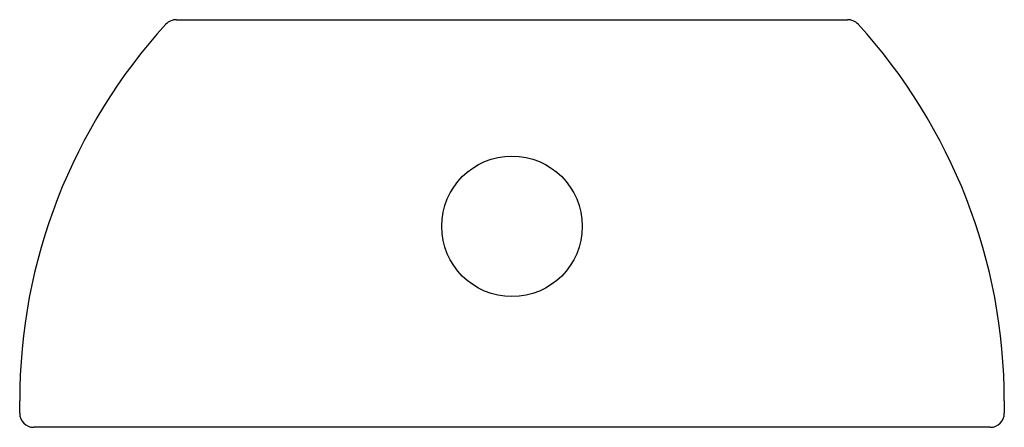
# Model space of a CAD drawing. Header units: millimetres. Extents: x 4086.752 to 4087.102, y 1928.713 to 1928.858.
import ezdxf

# ---------------------------------------------------------------- set-up
doc = ezdxf.new("R2010")
doc.units = ezdxf.units.MM
doc.layers.add('SANINDUSA', color=3, linetype='Continuous')

msp = doc.modelspace()

# ---------------------------------------------------------------- linework, layer by layer
at = {"layer": 'SANINDUSA'}
for p, q in [((4086.850734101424, 1928.85753123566), (4087.003865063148, 1928.85753123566)), ((4086.752299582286, 1928.71753123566), (4086.752299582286, 1928.72197657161)), ((4087.102299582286, 1928.72197657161), (4087.102299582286, 1928.71753123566)), ((4086.786299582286, 1928.71253123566), (4086.757299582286, 1928.71253123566)), ((4087.068299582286, 1928.71253123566), (4086.786299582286, 1928.71253123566)), ((4087.097299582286, 1928.71253123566), (4087.068299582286, 1928.71253123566))]:
    msp.add_line(p, q, dxfattribs=at)
msp.add_circle((4086.927299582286, 1928.78403123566), 0.025, dxfattribs=at)
for centre, radius, start, end in [((4086.807986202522, 1928.85253123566), 0.005000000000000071, 90, 137.5635331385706), ((4087.046612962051, 1928.85253123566), 0.005, 42.4364668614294, 90), ((4086.95077917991, 1928.72197657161), 0.1984795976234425, 137.5635331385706, 180), ((4086.903819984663, 1928.72197657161), 0.1984795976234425, 0, 42.4364668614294), ((4086.757299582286, 1928.71753123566), 0.005000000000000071, 180, 270), ((4087.097299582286, 1928.71753123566), 0.005000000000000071, 270, 0)]:
    msp.add_arc(centre, radius, start, end, dxfattribs=at)
for points, knots in [([(4086.807986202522, 1928.85753123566), (4086.807986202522, 1928.85753123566), (4086.808088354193, 1928.85753123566), (4086.808389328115, 1928.85753123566), (4086.808514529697, 1928.85753123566), (4086.808813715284, 1928.85753123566), (4086.808986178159, 1928.85753123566), (4086.809568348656, 1928.85753123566), (4086.810042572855, 1928.85753123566), (4086.810873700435, 1928.85753123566), (4086.811170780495, 1928.85753123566), (4086.811804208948, 1928.85753123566), (4086.812140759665, 1928.85753123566), (4086.813891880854, 1928.85753123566), (4086.815527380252, 1928.85753123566), (4086.817810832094, 1928.85753123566), (4086.818280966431, 1928.85753123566), (4086.819237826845, 1928.85753123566), (4086.819724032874, 1928.85753123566), (4086.821204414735, 1928.85753123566), (4086.822220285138, 1928.85753123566), (4086.824303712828, 1928.85753123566), (4086.825371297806, 1928.85753123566), (4086.827553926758, 1928.85753123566), (4086.82867371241, 1928.85753123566), (4086.832050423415, 1928.85753123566), (4086.834331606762, 1928.85753123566), (4086.838942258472, 1928.85753123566), (4086.841271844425, 1928.85753123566), (4086.845972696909, 1928.85753123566), (4086.848344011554, 1928.85753123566), (4086.850734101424, 1928.85753123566)], [0, 0, 0, 0, 0.06249999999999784, 0.06249999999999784, 0.09374999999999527, 0.09374999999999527, 0.1249999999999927, 0.1249999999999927, 0.1874999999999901, 0.1874999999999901, 0.2187499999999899, 0.2187499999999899, 0.2499999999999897, 0.2499999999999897, 0.3749999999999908, 0.3749999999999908, 0.406249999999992, 0.406249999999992, 0.4374999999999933, 0.4374999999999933, 0.4999999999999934, 0.4999999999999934, 0.5624999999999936, 0.5624999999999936, 0.6249999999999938, 0.6249999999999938, 0.7499999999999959, 0.7499999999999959, 0.874999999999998, 0.874999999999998, 1, 1, 1, 1]), ([(4087.003865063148, 1928.85753123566), (4087.006256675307, 1928.85753123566), (4087.008635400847, 1928.85753123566), (4087.013363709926, 1928.85753123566), (4087.015713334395, 1928.85753123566), (4087.019211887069, 1928.85753123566), (4087.02037727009, 1928.85753123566), (4087.022674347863, 1928.85753123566), (4087.023807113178, 1928.85753123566), (4087.027154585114, 1928.85753123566), (4087.029319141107, 1928.85753123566), (4087.031921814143, 1928.85753123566), (4087.032437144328, 1928.85753123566), (4087.03345665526, 1928.85753123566), (4087.033961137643, 1928.85753123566), (4087.035440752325, 1928.85753123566), (4087.036387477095, 1928.85753123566), (4087.038194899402, 1928.85753123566), (4087.039055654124, 1928.85753123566), (4087.04027449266, 1928.85753123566), (4087.040668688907, 1928.85753123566), (4087.041431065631, 1928.85753123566), (4087.04179825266, 1928.85753123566), (4087.042843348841, 1928.85753123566), (4087.043470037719, 1928.85753123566), (4087.044296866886, 1928.85753123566), (4087.04455355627, 1928.85753123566), (4087.045026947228, 1928.85753123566), (4087.045244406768, 1928.85753123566), (4087.045824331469, 1928.85753123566), (4087.046116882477, 1928.85753123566), (4087.046511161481, 1928.85753123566), (4087.046612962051, 1928.85753123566), (4087.046612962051, 1928.85753123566)], [0, 0, 0, 0, 0.1250000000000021, 0.1250000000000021, 0.2500000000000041, 0.2500000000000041, 0.3125000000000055, 0.3125000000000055, 0.3750000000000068, 0.3750000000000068, 0.5000000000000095, 0.5000000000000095, 0.5312500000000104, 0.5312500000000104, 0.5625000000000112, 0.5625000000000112, 0.6250000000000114, 0.6250000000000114, 0.6875000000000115, 0.6875000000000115, 0.7187500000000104, 0.7187500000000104, 0.7500000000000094, 0.7500000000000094, 0.812500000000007, 0.812500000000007, 0.8437500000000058, 0.8437500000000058, 0.8750000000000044, 0.8750000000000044, 0.9375000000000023, 0.9375000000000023, 1, 1, 1, 1])]:
    msp.add_open_spline(points, degree=3, knots=knots, dxfattribs=at)

doc.saveas('drawing.dxf')
